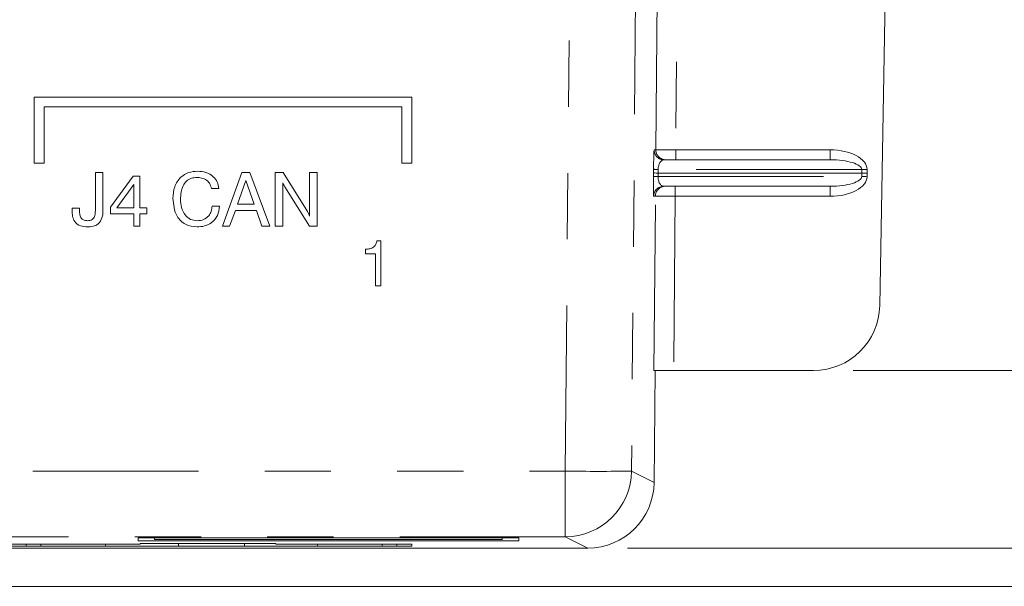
# Model space of a CAD drawing. Header units: inches. Extents: x 0.3 to 21.7, y 0.5 to 16.5.
# Tile 29 of 37: x 8.2 to 9.6, y 11 to 11.9. Entities that reach past the tile are written whole.
import ezdxf

# ---------------------------------------------------------------- set-up
doc = ezdxf.new("R2010")
doc.units = ezdxf.units.IN
doc.header["$MEASUREMENT"] = 0
doc.linetypes.add('PHANTOM', pattern=[0.5, 0.25, -0.05, 0.05, -0.05, 0.05, -0.05])
doc.styles.add('SLDTEXTSTYLE0', font='TXT', dxfattribs={"width": 0.75})
doc.dimstyles.new('SLDDIMSTYLE0', dxfattribs={"dimtxt": 0.12, "dimasz": 0.18, "dimexe": 0, "dimexo": 0.0625, "dimgap": 0.03, "dimtad": 0, "dimtih": 1, "dimtoh": 1, "dimzin": 12, "dimdsep": 46, "dimtxsty": 'SLDTEXTSTYLE0', "dimsah": 1, "dimcen": 0.09, "dimadec": 0, "dimazin": 0, "dimtfac": 1, "dimtofl": 0, "dimtmove": 0, "dimatfit": 3, "dimfxl": 1, "dimtolj": 1, "dimtzin": 12, "dimarcsym": 0})

# ---------------------------------------------------------------- blocks, each defined once
blk = doc.blocks.new('*D20')
at = {"color": 7, "linetype": 'Continuous', "lineweight": 0}
for p, q in [((9.5309, 14.5014), (12.1766, 14.5014)), ((12.0566, 14.5014), (12.0566, 13.0165)), ((12.0566, 11.3414), (12.0566, 12.8262)), ((9.4099, 11.3414), (12.1766, 11.3414))]:
    blk.add_line(p, q, dxfattribs=at)
for points in [[(12.0566, 14.5014), (12.0254, 14.3214), (12.0879, 14.3214)], [(12.0566, 11.3414), (12.0879, 11.5214), (12.0254, 11.5214)]]:
    blk.add_solid(points, dxfattribs=at)
at = {"color": 7, "linetype": 'Continuous', "lineweight": 0, "insert": (11.9015, 12.9795), "char_height": 0.12, "attachment_point": 1, "style": 'SLDTEXTSTYLE0'}
blk.add_mtext('3.16', dxfattribs=at)
blk = doc.blocks.new('*D22')
at = {"color": 7, "linetype": 'Continuous', "lineweight": 0}
for p, q in [((9.5309, 14.5014), (12.736, 14.5014)), ((12.616, 14.5014), (12.616, 12.8825)), ((12.616, 11.0734), (12.616, 12.6922)), ((9.0692, 11.0734), (12.736, 11.0734))]:
    blk.add_line(p, q, dxfattribs=at)
for points in [[(12.616, 14.5014), (12.5847, 14.3214), (12.6472, 14.3214)], [(12.616, 11.0734), (12.6472, 11.2534), (12.5847, 11.2534)]]:
    blk.add_solid(points, dxfattribs=at)
at = {"color": 7, "linetype": 'Continuous', "lineweight": 0, "insert": (12.4608, 12.8455), "char_height": 0.12, "attachment_point": 1, "style": 'SLDTEXTSTYLE0'}
blk.add_mtext('3.43', dxfattribs=at)
blk = doc.blocks.new('*D23')
at = {"color": 7, "linetype": 'Continuous', "lineweight": 0}
for p, q in [((9.3859, 14.5014), (13.5001, 14.5014)), ((13.3801, 14.5014), (13.3801, 12.8537)), ((13.3801, 11.0156), (13.3801, 12.6633)), ((7.248, 11.0156), (13.5001, 11.0156))]:
    blk.add_line(p, q, dxfattribs=at)
for points in [[(13.3801, 14.5014), (13.3489, 14.3214), (13.4114, 14.3214)], [(13.3801, 11.0156), (13.4114, 11.1956), (13.3489, 11.1956)]]:
    blk.add_solid(points, dxfattribs=at)
at = {"color": 7, "linetype": 'Continuous', "lineweight": 0, "insert": (13.225, 12.8166), "char_height": 0.12, "attachment_point": 1, "style": 'SLDTEXTSTYLE0'}
blk.add_mtext('3.49', dxfattribs=at)

msp = doc.modelspace()

# ---------------------------------------------------------------- linework, layer by layer
at = {"color": 7, "linetype": 'PHANTOM', "lineweight": 0}
for p, q in [((9.1118, 11.6747), (9.1177, 12.3576)), ((9.1477, 12.3575), (9.1418, 11.6746)), ((8.9751, 11.1896), (8.9819, 11.9766)), ((9.0819, 11.9783), (9.0751, 11.1896)), ((9.1092, 11.6747), (9.1118, 11.6747)), ((9.1418, 11.6746), (9.1418, 11.6596)), ((9.1418, 11.6746), (9.3751, 11.6746)), ((9.3751, 11.6746), (9.3751, 11.6596)), ((9.1083, 11.6397), (9.1084, 11.6453)), ((9.1153, 11.6449), (9.1152, 11.6396)), ((9.4229, 11.6449), (9.1153, 11.6449)), ((9.4231, 11.6396), (9.4229, 11.6449)), ((9.431, 11.6451), (9.4311, 11.6396)), ((9.1083, 11.6342), (9.1083, 11.6397)), ((9.1152, 11.6396), (9.1152, 11.6344)), ((9.1152, 11.6344), (9.4229, 11.6344)), ((9.4229, 11.6344), (9.4231, 11.6396)), ((9.4311, 11.6396), (9.431, 11.6341)), ((9.1412, 11.6196), (9.1412, 11.6046)), ((9.3751, 11.6196), (9.3751, 11.6046)), ((9.1112, 11.6047), (9.1086, 11.6047)), ((9.1089, 11.3414), (9.1112, 11.6047)), ((9.1412, 11.6046), (9.1389, 11.3414)), ((9.3751, 11.6046), (9.1412, 11.6046)), ((5.1712, 11.1896), (8.9751, 11.1896)), ((8.9751, 11.0905), (8.9751, 11.1896)), ((9.0751, 11.1896), (9.1092, 11.1725)), ((8.9751, 11.0905), (5.1712, 11.0905)), ((9.0092, 11.0734), (8.9751, 11.0905))]:
    msp.add_line(p, q, dxfattribs=at)
at = {"color": 7, "linetype": 'Continuous', "lineweight": 15}
for p, q in [((9.4599, 12.0134), (9.4499, 11.4396)), ((8.7432, 11.7543), (8.1732, 11.7543)), ((8.7432, 11.7543), (8.1732, 11.7543)), ((8.1732, 11.7543), (8.1732, 11.6543)), ((8.1732, 11.7543), (8.1732, 11.7543)), ((8.7432, 11.6543), (8.7432, 11.7543)), ((8.7432, 11.7543), (8.7432, 11.7543)), ((8.1882, 11.7393), (8.7282, 11.7393)), ((8.1882, 11.6543), (8.1882, 11.7393)), ((8.7282, 11.7393), (8.7282, 11.6543)), ((9.1242, 11.6596), (9.3751, 11.6596)), ((8.1732, 11.6543), (8.1882, 11.6543)), ((8.4199, 11.6423), (8.4199, 11.6423)), ((8.7282, 11.6543), (8.7432, 11.6543)), ((8.2655, 11.6402), (8.2769, 11.6402)), ((8.2655, 11.5869), (8.2655, 11.6402)), ((8.2655, 11.6402), (8.2769, 11.6402)), ((8.2655, 11.6402), (8.2655, 11.6402)), ((8.2769, 11.6402), (8.2769, 11.5825)), ((8.2769, 11.6402), (8.2769, 11.6402)), ((8.2883, 11.5879), (8.3227, 11.635)), ((8.2883, 11.5879), (8.3227, 11.635)), ((8.3227, 11.635), (8.3329, 11.635)), ((8.3227, 11.635), (8.3329, 11.635)), ((8.3227, 11.635), (8.3227, 11.635)), ((8.3329, 11.635), (8.3329, 11.5873)), ((8.3329, 11.635), (8.3329, 11.635)), ((8.4574, 11.5593), (8.4869, 11.6402)), ((8.4574, 11.5593), (8.4869, 11.6402)), ((8.4929, 11.6285), (8.4803, 11.5925)), ((8.4869, 11.6402), (8.499, 11.6402)), ((8.4869, 11.6402), (8.499, 11.6402)), ((8.4869, 11.6402), (8.4869, 11.6402)), ((8.5054, 11.5925), (8.4929, 11.6285)), ((8.499, 11.6402), (8.5289, 11.5593)), ((8.499, 11.6402), (8.5289, 11.5593)), ((8.499, 11.6402), (8.499, 11.6402)), ((8.5372, 11.6402), (8.5489, 11.6402)), ((8.5372, 11.6402), (8.5489, 11.6402)), ((8.5372, 11.5593), (8.5372, 11.6402)), ((8.5372, 11.6402), (8.5372, 11.6402)), ((8.5489, 11.6402), (8.5856, 11.5815)), ((8.5489, 11.6402), (8.5856, 11.5815)), ((8.5489, 11.6402), (8.5489, 11.6402)), ((8.5891, 11.6402), (8.6005, 11.6402)), ((8.5891, 11.5747), (8.5891, 11.6402)), ((8.5891, 11.6402), (8.6005, 11.6402)), ((8.5891, 11.6402), (8.5891, 11.6402)), ((8.6005, 11.6402), (8.6005, 11.5593)), ((8.6005, 11.6402), (8.6005, 11.6402)), ((9.4231, 11.6396), (9.1152, 11.6396)), ((9.4231, 11.6396), (9.4311, 11.6396)), ((8.3236, 11.6221), (8.2981, 11.5873)), ((8.3236, 11.5873), (8.3236, 11.6221)), ((8.4522, 11.6164), (8.4408, 11.6164)), ((8.4522, 11.6164), (8.4522, 11.6164)), ((8.5486, 11.6249), (8.5486, 11.5593)), ((8.5889, 11.5593), (8.5515, 11.6189)), ((9.3751, 11.6196), (9.1236, 11.6196)), ((8.3827, 11.6015), (8.3827, 11.6015)), ((8.2303, 11.5829), (8.2303, 11.5829)), ((8.2304, 11.5863), (8.2418, 11.5863)), ((8.2304, 11.5863), (8.2418, 11.5863)), ((8.2304, 11.5863), (8.2304, 11.5863)), ((8.2418, 11.5863), (8.2418, 11.5863)), ((8.2655, 11.5869), (8.2655, 11.5869)), ((8.2883, 11.578), (8.2883, 11.5879)), ((8.2883, 11.5879), (8.2883, 11.5879)), ((8.2981, 11.5873), (8.3236, 11.5873)), ((8.2981, 11.5873), (8.3236, 11.5873)), ((8.3329, 11.5873), (8.3433, 11.5873)), ((8.3329, 11.5873), (8.3433, 11.5873)), ((8.3433, 11.5873), (8.3433, 11.578)), ((8.3433, 11.5873), (8.3433, 11.5873)), ((8.4418, 11.5894), (8.4532, 11.5894)), ((8.4418, 11.5894), (8.4532, 11.5894)), ((8.4418, 11.5894), (8.4418, 11.5894)), ((8.4532, 11.5894), (8.4532, 11.5894)), ((8.4769, 11.5832), (8.4683, 11.5593)), ((8.5086, 11.5832), (8.4769, 11.5832)), ((8.4803, 11.5925), (8.5054, 11.5925)), ((8.4803, 11.5925), (8.5054, 11.5925)), ((8.5171, 11.5593), (8.5086, 11.5832)), ((8.2537, 11.5676), (8.2537, 11.5676)), ((8.2643, 11.5738), (8.2643, 11.5738)), ((8.3236, 11.578), (8.2883, 11.578)), ((8.3236, 11.5593), (8.3236, 11.578)), ((8.3433, 11.578), (8.3329, 11.578)), ((8.3329, 11.578), (8.3329, 11.5593)), ((8.4193, 11.5676), (8.4193, 11.5676)), ((8.5856, 11.5815), (8.5856, 11.5815)), ((8.5891, 11.5747), (8.5891, 11.5747)), ((8.3329, 11.5593), (8.3236, 11.5593)), ((8.4683, 11.5593), (8.4574, 11.5593)), ((8.4574, 11.5593), (8.4574, 11.5593)), ((8.5289, 11.5593), (8.5171, 11.5593)), ((8.5289, 11.5593), (8.5289, 11.5593)), ((8.5486, 11.5593), (8.5372, 11.5593)), ((8.6005, 11.5593), (8.5889, 11.5593)), ((8.6906, 11.5374), (8.6968, 11.5374)), ((8.6906, 11.5374), (8.6906, 11.5374)), ((8.6906, 11.5374), (8.6968, 11.5374)), ((8.6968, 11.5374), (8.6968, 11.5374)), ((8.6968, 11.5374), (8.6968, 11.4693)), ((8.6732, 11.5247), (8.6732, 11.5247)), ((8.6732, 11.5174), (8.6732, 11.5247)), ((8.6886, 11.5174), (8.6732, 11.5174)), ((8.6886, 11.4693), (8.6886, 11.5174)), ((8.6968, 11.4693), (8.6886, 11.4693)), ((9.1389, 11.3414), (9.1089, 11.3414)), ((9.1107, 11.3414), (9.1092, 11.1725)), ((9.3499, 11.3414), (9.1389, 11.3414)), ((8.3332, 11.0792), (7.9532, 11.0792)), ((8.1609, 11.0792), (8.1609, 11.0764)), ((8.1834, 11.0792), (8.1834, 11.0764)), ((8.2809, 11.0764), (8.2809, 11.0792)), ((8.9052, 11.0888), (8.3302, 11.0888)), ((8.3302, 11.0888), (8.3302, 11.0842)), ((8.3302, 11.0842), (8.9052, 11.0842)), ((8.3332, 11.0801), (8.3332, 11.0792)), ((8.3549, 11.0864), (8.3549, 11.0888)), ((8.8799, 11.0864), (8.3549, 11.0864)), ((8.5082, 11.0804), (8.3632, 11.0804)), ((8.3909, 11.0764), (8.3909, 11.0804)), ((8.4909, 11.0764), (8.4909, 11.0804)), ((8.5382, 11.0792), (8.5382, 11.0801)), ((8.7432, 11.0792), (8.5382, 11.0792)), ((8.6009, 11.0792), (8.6009, 11.0764)), ((8.6984, 11.0792), (8.6984, 11.0764)), ((8.7209, 11.0792), (8.7209, 11.0764)), ((8.7432, 11.0761), (8.7432, 11.0792)), ((8.8799, 11.0864), (8.8799, 11.0888)), ((8.9052, 11.0842), (8.9052, 11.0888)), ((7.188, 11.0734), (9.0092, 11.0734)), ((7.5932, 11.0761), (8.7432, 11.0761)), ((8.1834, 11.0764), (8.1609, 11.0764)), ((8.1834, 11.0764), (8.2809, 11.0764)), ((8.2809, 11.0764), (8.3909, 11.0764)), ((8.3909, 11.0764), (8.4909, 11.0764)), ((8.4909, 11.0764), (8.6009, 11.0764)), ((8.6009, 11.0764), (8.6984, 11.0764)), ((8.7209, 11.0764), (8.6984, 11.0764))]:
    msp.add_line(p, q, dxfattribs=at)
at = {"color": 7, "linetype": 'PHANTOM', "lineweight": 0, "flags": 128}
for points in [[(9.1118, 11.6747), (9.1124, 11.6747), (9.1142, 11.6747), (9.117, 11.6747), (9.1207, 11.6747), (9.1253, 11.6747), (9.1304, 11.6747), (9.136, 11.6746), (9.1418, 11.6746)], [(9.431, 11.6451), (9.4299, 11.6451), (9.4288, 11.6451), (9.4278, 11.645), (9.4268, 11.645), (9.4258, 11.645), (9.4248, 11.6449), (9.4238, 11.6449), (9.4229, 11.6449)], [(9.4229, 11.6344), (9.4238, 11.6343), (9.4248, 11.6343), (9.4258, 11.6343), (9.4268, 11.6342), (9.4278, 11.6342), (9.4288, 11.6342), (9.4299, 11.6341), (9.431, 11.6341)], [(9.1112, 11.6047), (9.1118, 11.6047), (9.1136, 11.6047), (9.1164, 11.6047), (9.1201, 11.6047), (9.1247, 11.6047), (9.1298, 11.6047), (9.1354, 11.6046), (9.1412, 11.6046)]]:
    msp.add_lwpolyline(points, dxfattribs=at)
at = {"color": 7, "linetype": 'PHANTOM', "lineweight": 0}
for centre, radius, start, end in [((9.1242, 11.6746), 0.015, 179.4928, 269.9973), ((9.1268, 11.6746), 0.015, 179.496, 269.9964), ((9.1147, 11.6962), 0.0513, 262.878, 270.6454), ((9.1134, 11.5455), 0.0889, 88.842, 93.3175), ((9.1236, 11.6046), 0.015, 90.0042, 179.5029), ((9.1262, 11.6046), 0.015, 90.0029, 179.5064), ((9.0251, 14.1731), 2.9839, 269.0401, 270.9599), ((8.9751, 11.1905), 0.1, 270.0137, 359.4929)]:
    msp.add_arc(centre, radius, start, end, dxfattribs=at)
at = {"color": 7, "linetype": 'Continuous', "lineweight": 15}
msp.add_arc((9.3499, 11.4414), 0.1, 270, 359, dxfattribs=at)
at = {"color": 7, "linetype": 'PHANTOM', "lineweight": 0}
for centre, major_axis, ratio, start_param, end_param in [((9.109, 11.6447), (0.0003, 0.03), 0.020924, 0.000185, 1.553528), ((9.3751, 11.6446), (0.0559, 0), 0.537117, 0.017453, 1.570796), ((9.124, 11.6446), (0.0004, 0.015), 0.578698, 0.015362, 1.568705), ((9.3751, 11.6446), (0.0478, 0), 0.313828, 0.017453, 1.570796), ((9.1089, 11.6347), (0.0003, 0.03), 0.020924, 1.588434, 3.141777), ((9.1239, 11.6346), (0.0004, 0.015), 0.578698, 1.603611, 3.156954), ((9.3751, 11.6346), (0.0478, 0), 0.313828, 4.712389, 6.265732), ((9.3751, 11.6346), (0.0559, 0), 0.537117, 4.712389, 6.265732)]:
    msp.add_ellipse(centre, major_axis=major_axis, ratio=ratio, start_param=start_param, end_param=end_param, dxfattribs=at)
at = {"color": 7, "linetype": 'Continuous', "lineweight": 15}
for centre, major_axis, ratio, start_param, end_param in [((9.1233, 11.6396), (0.015, -0.0001), 0.005619, 3.159049, 4.145502), ((9.1272, 12.0694), (0.012, 0.4297), 0.029427, 3.14205, 3.142415), ((9.0092, 11.1734), (0.0894, -0.0449), 0.999811, 5.177833, 6.739751), ((8.3632, 11.0801), (0.03, 0), 0.008727, 1.570796, 3.141593), ((8.5082, 11.0801), (0.03, 0), 0.008727, 0, 1.570796)]:
    msp.add_ellipse(centre, major_axis=major_axis, ratio=ratio, start_param=start_param, end_param=end_param, dxfattribs=at)
for points, knots in [([(8.3827, 11.6015), (8.3831, 11.6074), (8.3839, 11.619), (8.393, 11.6333), (8.4061, 11.6413), (8.4153, 11.642), (8.4199, 11.6423)], [0, 0, 0, 0, 0.280557, 0.559658, 0.779504, 1, 1, 1, 1]), ([(8.3827, 11.6015), (8.3831, 11.6074), (8.3839, 11.619), (8.393, 11.6333), (8.4061, 11.6413), (8.4153, 11.642), (8.4199, 11.6423)], [0, 0, 0, 0, 0.280557, 0.559658, 0.779504, 1, 1, 1, 1]), ([(8.4199, 11.6423), (8.4242, 11.642), (8.4328, 11.6414), (8.4434, 11.6353), (8.4503, 11.6263), (8.4515, 11.6197), (8.4522, 11.6164)], [0, 0, 0, 0, 0.280434, 0.559853, 0.779748, 1, 1, 1, 1]), ([(8.4199, 11.6423), (8.4242, 11.642), (8.4328, 11.6414), (8.4434, 11.6353), (8.4503, 11.6263), (8.4515, 11.6197), (8.4522, 11.6164)], [0, 0, 0, 0, 0.280434, 0.559853, 0.779748, 1, 1, 1, 1]), ([(8.4192, 11.633), (8.4163, 11.6327), (8.4104, 11.6323), (8.4028, 11.6276), (8.3953, 11.6171), (8.3946, 11.6071), (8.3941, 11.6002)], [0, 0, 0, 0, 0.18715, 0.373768, 0.560817, 1, 1, 1, 1]), ([(8.4408, 11.6164), (8.44, 11.6191), (8.4385, 11.6245), (8.4309, 11.6317), (8.4236, 11.6325), (8.4192, 11.633)], [0, 0, 0, 0, 0.280955, 0.561124, 1, 1, 1, 1]), ([(8.5515, 11.6189), (8.5509, 11.62), (8.5498, 11.6219), (8.549, 11.624), (8.5486, 11.6249)], [0, 0, 0, 0, 0.559947, 1, 1, 1, 1]), ([(8.4191, 11.5583), (8.413, 11.5589), (8.401, 11.5602), (8.3849, 11.5765), (8.3835, 11.592), (8.3827, 11.6015)], [0, 0, 0, 0, 0.280512, 0.560194, 1, 1, 1, 1]), ([(8.3941, 11.6002), (8.3944, 11.5959), (8.3948, 11.5872), (8.4002, 11.5762), (8.409, 11.5687), (8.4159, 11.568), (8.4193, 11.5676)], [0, 0, 0, 0, 0.2809655, 0.560724, 0.7802817, 1, 1, 1, 1]), ([(8.3941, 11.6002), (8.3944, 11.5959), (8.3948, 11.5872), (8.4002, 11.5762), (8.409, 11.5687), (8.4159, 11.568), (8.4193, 11.5676)], [0, 0, 0, 0, 0.280965, 0.560724, 0.780282, 1, 1, 1, 1]), ([(8.2303, 11.5829), (8.2303, 11.5835), (8.2303, 11.5847), (8.2303, 11.5858), (8.2304, 11.5863)], [0, 0, 0, 0, 0.560025, 1, 1, 1, 1]), ([(8.2303, 11.5829), (8.2303, 11.5835), (8.2303, 11.5847), (8.2303, 11.5858), (8.2304, 11.5863)], [0, 0, 0, 0, 0.5600233, 1, 1, 1, 1]), ([(8.2536, 11.5583), (8.25, 11.5585), (8.2427, 11.5589), (8.234, 11.5654), (8.2307, 11.5743), (8.2304, 11.58), (8.2303, 11.5829)], [0, 0, 0, 0, 0.280646, 0.558408, 0.778749, 1, 1, 1, 1]), ([(8.2418, 11.5863), (8.2417, 11.5857), (8.2416, 11.5845), (8.2417, 11.5834), (8.2417, 11.5829)], [0, 0, 0, 0, 0.560012, 1, 1, 1, 1]), ([(8.2417, 11.5829), (8.2417, 11.5808), (8.2419, 11.5767), (8.2439, 11.5709), (8.2487, 11.5679), (8.252, 11.5677), (8.2537, 11.5676)], [0, 0, 0, 0, 0.281518, 0.560559, 0.779397, 1, 1, 1, 1]), ([(8.2417, 11.5829), (8.2417, 11.5808), (8.2419, 11.5767), (8.2439, 11.5709), (8.2487, 11.5679), (8.252, 11.5677), (8.2537, 11.5676)], [0, 0, 0, 0, 0.281517, 0.560559, 0.779397, 1, 1, 1, 1]), ([(8.2769, 11.5825), (8.2768, 11.5789), (8.2764, 11.5717), (8.2709, 11.5625), (8.2621, 11.5587), (8.2565, 11.5584), (8.2536, 11.5583)], [0, 0, 0, 0, 0.281002, 0.558891, 0.778861, 1, 1, 1, 1]), ([(8.2643, 11.5738), (8.2648, 11.5762), (8.2656, 11.5805), (8.2655, 11.585), (8.2655, 11.5869)], [0, 0, 0, 0, 0.5587, 1, 1, 1, 1]), ([(8.2643, 11.5738), (8.2648, 11.5762), (8.2656, 11.5805), (8.2655, 11.585), (8.2655, 11.5869)], [0, 0, 0, 0, 0.5587, 1, 1, 1, 1]), ([(8.4532, 11.5894), (8.4525, 11.5846), (8.4511, 11.5749), (8.4418, 11.5644), (8.4305, 11.559), (8.4229, 11.5585), (8.4191, 11.5583)], [0, 0, 0, 0, 0.279832, 0.55893, 0.779231, 1, 1, 1, 1]), ([(8.4193, 11.5676), (8.4226, 11.5679), (8.4291, 11.5685), (8.4367, 11.5743), (8.441, 11.5817), (8.4415, 11.5868), (8.4418, 11.5894)], [0, 0, 0, 0, 0.279977, 0.559264, 0.779389, 1, 1, 1, 1]), ([(8.4193, 11.5676), (8.4226, 11.5679), (8.4291, 11.5685), (8.4367, 11.5743), (8.441, 11.5817), (8.4415, 11.5868), (8.4418, 11.5894)], [0, 0, 0, 0, 0.279977, 0.559264, 0.779389, 1, 1, 1, 1]), ([(8.2537, 11.5676), (8.2549, 11.5677), (8.2573, 11.5678), (8.2605, 11.5691), (8.2629, 11.5712), (8.2638, 11.5729), (8.2643, 11.5738)], [0, 0, 0, 0, 0.280335, 0.559977, 0.779917, 1, 1, 1, 1]), ([(8.2537, 11.5676), (8.2549, 11.5677), (8.2573, 11.5678), (8.2605, 11.5691), (8.2629, 11.5712), (8.2638, 11.5729), (8.2643, 11.5738)], [0, 0, 0, 0, 0.280335, 0.559977, 0.779917, 1, 1, 1, 1]), ([(8.5856, 11.5815), (8.5864, 11.5802), (8.5877, 11.5781), (8.5887, 11.5757), (8.5891, 11.5747)], [0, 0, 0, 0, 0.560173, 1, 1, 1, 1]), ([(8.5856, 11.5815), (8.5864, 11.5802), (8.5877, 11.5781), (8.5887, 11.5757), (8.5891, 11.5747)], [0, 0, 0, 0, 0.5601732, 1, 1, 1, 1]), ([(8.6732, 11.5247), (8.6754, 11.5248), (8.6799, 11.525), (8.686, 11.5274), (8.6897, 11.5321), (8.6903, 11.5356), (8.6906, 11.5374)], [0, 0, 0, 0, 0.281055, 0.56036, 0.779677, 1, 1, 1, 1]), ([(8.6732, 11.5247), (8.6754, 11.5248), (8.6799, 11.525), (8.686, 11.5274), (8.6897, 11.5321), (8.6903, 11.5356), (8.6906, 11.5374)], [0, 0, 0, 0, 0.281055, 0.56036, 0.779677, 1, 1, 1, 1])]:
    msp.add_open_spline(points, degree=3, knots=knots, dxfattribs=at)

# ---------------------------------------------------------------- dimensions: what is measured, and where the dimension line sits
at = {"color": 7, "linetype": 'Continuous', "lineweight": 0}
for base, p1, p2, picture, middle in [((13.3801, 11.0156), (9.3259, 14.5014), (7.188, 11.0156), '*D23', (13.3801, 12.7585)), ((12.616, 11.0734), (9.4709, 14.5014), (9.0092, 11.0734), '*D22', (12.616, 12.7874)), ((12.0566, 11.3414), (9.4709, 14.5014), (9.3499, 11.3414), '*D20', (12.0566, 12.9214))]:
    dim = msp.add_linear_dim(base=base, p1=p1, p2=p2, angle=90, dimstyle='SLDDIMSTYLE0', override={"dimtxt": 0.12, "dimexe": 0.12, "dimexo": 0.06, "dimgap": 0.12, "dimtad": 0, "dimtih": 1, "dimtoh": 1, "dimzin": 12, "dimtzin": 12}, dxfattribs=at)
    dim.commit()
    dim.dimension.update_dxf_attribs({"geometry": picture, "text_midpoint": middle, "dimtype": 160})

doc.saveas('drawing.dxf')
